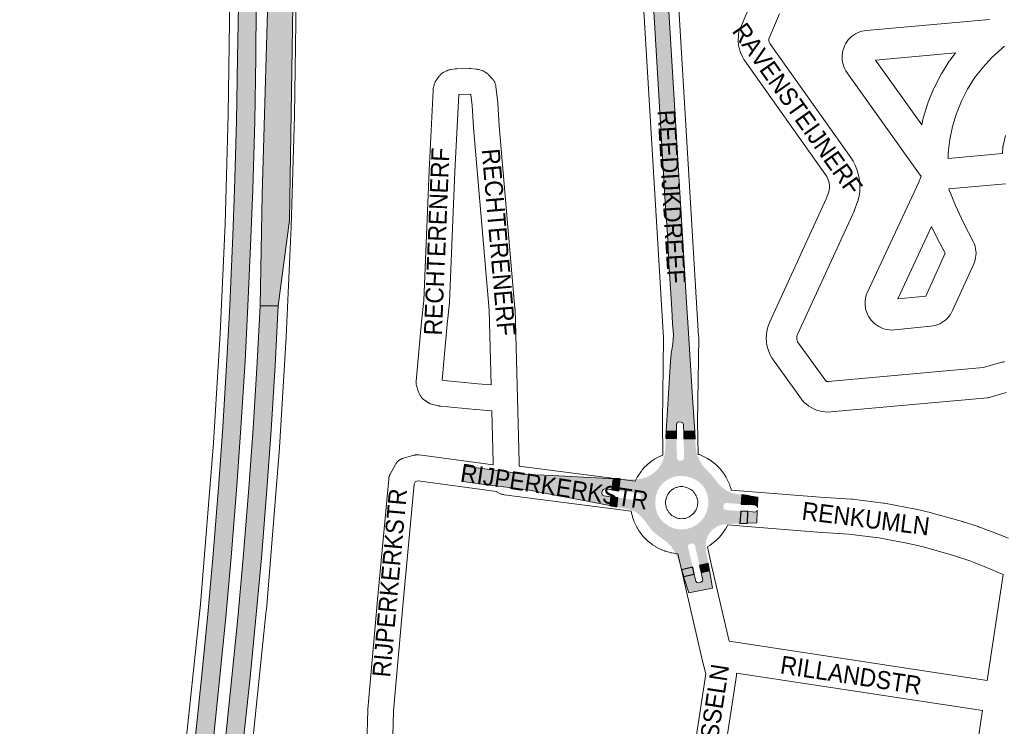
# Paper-space layout 'Layout1' of a CAD drawing. Header units: metres. Extents: x 123097 to 144122, y 392739 to 407589.
# Tile 35 of 256: x 126282 to 126704, y 400093 to 400396. Entities that reach past the tile are written whole.
import ezdxf
from ezdxf.enums import TextEntityAlignment as Align

# ---------------------------------------------------------------- set-up
doc = ezdxf.new("R2010")
doc.units = ezdxf.units.M
doc.header["$MEASUREMENT"] = 0
for name, color, linetype, lineweight in [('gs-anno-wegen algemeen tekst', 7, 'Continuous', 0), ('gs-knt-aanvullende hoofdweg', 7, 'Continuous', 0), ('gs-knt-hoofdweg', 7, 'Continuous', 0), ('gs-knt-wegen algemeen', 7, 'Continuous', 0), ('ir-ARC-asfalt-hoofdwegen-te inspecteren', 5, 'Continuous', 0), ('ir-ARC-fietspaden naastliggend- te inspecteren', 1, 'Continuous', 0)]:
    doc.layers.add(name, color=color, linetype=linetype, lineweight=lineweight)
doc.styles.add('Style-Arial', font='arial.ttf')

psp = doc.layouts.get("Layout1")

# ---------------------------------------------------------------- hatches: boundary and pattern name
at = {"layer": 'ir-ARC-asfalt-hoofdwegen-te inspecteren', "linetype": 'Continuous', "lineweight": 13}
for points in [[(126386.163, 400321.117), (126385.254, 400273.37), (126392.906, 400273.39), (126397.831, 400310.042), (126399.386, 400411.1), (126397.033, 400447.744), (126388.881, 400447.709), (126388.985, 400439.228), (126388.879, 400438.867), (126388.568, 400438.657), (126388.194, 400438.694), (126387.93, 400438.96), (126387.102, 400441.449), (126386.64, 400444.031), (126386.554, 400446.653), (126386.54, 400447.699), (126376.171, 400447.655), (126376.183, 400445.581), (126376.235, 400436.598), (126376.259, 400432.507), (126376.256, 400414.454), (126376.234, 400407.796), (126383.588, 400407.739), (126384.125, 400411.134), (126385.602, 400415.409), (126387.784, 400419.37), (126388.47, 400419.721), (126388.865, 400419.61), (126389.012, 400419.227)], [(126383.588, 400407.739), (126376.234, 400407.796), (126376.214, 400402.02), (126375.96, 400401.969), (126375.581, 400379.416), (126375.092, 400352.433), (126374.316, 400323.171), (126373.596, 400303.469), (126372.293, 400273.508), (126371.029, 400250.355), (126369.301, 400221.431), (126367.509, 400197.388), (126364.994, 400165.361), (126362.817, 400141.351), (126360.331, 400115.459), (126357.52, 400089.389), (126354.625, 400064.147), (126362.338, 400063.259), (126365.208, 400088.121), (126368.033, 400114.669), (126370.508, 400140.195), (126372.847, 400165.834), (126375.274, 400196.388), (126377.007, 400221.207), (126378.839, 400249.721), (126380.04, 400273.424), (126381.307, 400302.381), (126382.113, 400323.403), (126382.904, 400352.327), (126383.415, 400379.641), (126383.599, 400402.144), (126383.507, 400402.146), (126383.424, 400404.944)], [(126566.471, 400219.636), (126571.188, 400219.544), (126570.371, 400232.041), (126569.113, 400252.465), (126568.203, 400266.284), (126567.829, 400272.476), (126559.732, 400406.535), (126553.275, 400406.145), (126553.489, 400401.614), (126554.064, 400392.194), (126558.429, 400320.273), (126559.484, 400304.002), (126560.107, 400291.779), (126561.353, 400271.997), (126561.739, 400265.876), (126562.066, 400261.148), (126561.979, 400259.121), (126561.789, 400257.102), (126561.18, 400252.92), (126560.862, 400249.716), (126559.834, 400233.509), (126559.028, 400219.761), (126563.427, 400219.677), (126563.411, 400221.69), (126563.422, 400222.706), (126563.729, 400223.404), (126564.437, 400223.69), (126565.441, 400223.658), (126566.142, 400223.343), (126566.424, 400222.628), (126566.454, 400221.641)], [(126375.086, 400061.828), (126375.191, 400062.671), (126377.991, 400086.737), (126380.967, 400114.371), (126383.278, 400138.32), (126385.753, 400165.318), (126388.083, 400194.841), (126389.929, 400220.22), (126391.721, 400247.917), (126392.906, 400273.39), (126392.636, 400273.466), (126385.373, 400273.367), (126385.254, 400273.37), (126383.958, 400249.128), (126382.237, 400220.87), (126380.381, 400195.422), (126377.959, 400165.502), (126375.652, 400139.717), (126373.18, 400114.444), (126370.365, 400087.981), (126367.407, 400062.712)], [(126473.24, 400198.006), (126473.783, 400197.934), (126475.073, 400197.768), (126481.198, 400196.978), (126499.99, 400194.601), (126501.97, 400194.248), (126509.28, 400192.814), (126531.194, 400188.673), (126534.839, 400187.932), (126535.331, 400191.652), (126533.327, 400191.916), (126532.336, 400192.026), (126531.685, 400192.41), (126531.46, 400193.132), (126531.592, 400194.166), (126531.973, 400194.822), (126532.703, 400195.029), (126533.692, 400194.902), (126535.692, 400194.637), (126536.331, 400199.462), (126534.334, 400199.559), (126510.289, 400200.721), (126499.404, 400201.214), (126498.621, 400201.278), (126472.538, 400204.769), (126471.598, 400198.222), (126472.093, 400198.157)], [(126598.039, 400187.04), (126598.262, 400191.51), (126594.447, 400192.06), (126594.121, 400188.304), (126596.107, 400188.16), (126597.096, 400188.071), (126597.777, 400187.747)], [(126596.91, 400185.077), (126595.954, 400185.161), (126593.925, 400185.305), (126593.724, 400180.322), (126597.779, 400180.5), (126597.983, 400185.991), (126597.629, 400185.319)], [(126566.463, 400157.529), (126568.625, 400150.479), (126578.83, 400152.611), (126578.396, 400155.201), (126577.533, 400160.104), (126573.913, 400159.281), (126574.369, 400157.227), (126574.611, 400156.253), (126574.482, 400155.505), (126573.869, 400155.059), (126572.824, 400154.794), (126572.094, 400154.94), (126571.668, 400155.55), (126571.443, 400156.535), (126570.984, 400158.592)]]:
    psp.add_hatch(color=5, dxfattribs=at).paths.add_polyline_path(points, flags=0)
at = {"layer": 'ir-ARC-asfalt-hoofdwegen-te inspecteren', "linetype": 'Continuous', "lineweight": 13, "extrusion": (0, 0, -1)}
h = psp.add_hatch(color=5, dxfattribs=at)
h.paths.add_polyline_path([(-126565.578, 400160.415), (-126570.33, 400161.52), (-126568.328, 400170.317), (-126568.459, 400171.063), (-126569.086, 400171.488), (-126570.082, 400171.687), (-126570.843, 400171.523), (-126571.291, 400170.886), (-126573.264, 400162.21), (-126576.995, 400163.12), (-126575.986, 400168.752), (-126575.836, 400171.082), (-126576.239, 400173.381), (-126576.73, 400174.723), (-126577.427, 400175.97), (-126578.314, 400177.09), (-126579.366, 400178.056), (-126580.982, 400179.062), (-126582.773, 400179.706), (-126584.66, 400179.957), (-126590.566, 400180.183), (-126590.933, 400185.518), (-126584.461, 400185.993), (-126583.769, 400186.323), (-126583.501, 400187.042), (-126583.517, 400188.036), (-126583.841, 400188.749), (-126584.581, 400189.008), (-126591.129, 400188.522), (-126591.393, 400192.516), (-126591.327, 400192.521), (-126589.44, 400192.776), (-126586.571, 400193.492), (-126583.95, 400194.86), (-126581.722, 400196.804), (-126581.308, 400197.286), (-126578.575, 400200.773), (-126575.656, 400203.853), (-126575.19, 400204.366), (-126574.751, 400204.896), (-126573.044, 400207.623), (-126571.963, 400210.653), (-126571.56, 400213.845), (-126571.385, 400216.522), (-126566.497, 400216.635), (-126566.611, 400208.196), (-126566.338, 400207.474), (-126565.633, 400207.16), (-126564.617, 400207.164), (-126563.893, 400207.445), (-126563.575, 400208.154), (-126563.452, 400216.676), (-126558.854, 400216.784), (-126558.504, 400210.809), (-126558.053, 400208.395), (-126557.154, 400206.11), (-126555.84, 400204.036), (-126554.6, 400202.655), (-126553.176, 400201.466), (-126551.08, 400200.238), (-126548.791, 400199.423), (-126546.391, 400199.051), (-126539.32, 400199.315), (-126538.666, 400194.244), (-126547.205, 400193.124), (-126547.884, 400192.745), (-126548.069, 400191.989), (-126547.934, 400190.993), (-126547.543, 400190.334), (-126546.803, 400190.136), (-126538.305, 400191.258), (-126537.867, 400187.356), (-126538.983, 400187.129), (-126543.339, 400186.244), (-126545.67, 400185.336), (-126547.667, 400183.83), (-126548.684, 400182.747), (-126549.641, 400181.618), (-126550.543, 400180.437), (-126551.38, 400179.217), (-126553.079, 400177.151), (-126555.066, 400175.36), (-126559.296, 400172.247), (-126561.206, 400170.338), (-126562.617, 400168.036), (-126564.015, 400164.981), (-126565.153, 400161.821)])
h.paths.add_polyline_path([(-126564.849, 400177.716), (-126567.34, 400177.823), (-126569.748, 400178.465), (-126571.961, 400179.613), (-126573.873, 400181.213), (-126575.388, 400183.219), (-126576.448, 400185.5), (-126577.004, 400187.952), (-126577.031, 400190.466), (-126576.58, 400192.808), (-126575.621, 400194.991), (-126574.201, 400196.907), (-126572.392, 400198.46), (-126570.097, 400199.687), (-126567.598, 400200.41), (-126565.002, 400200.597), (-126562.425, 400200.24), (-126560.144, 400199.358), (-126558.115, 400197.992), (-126556.44, 400196.211), (-126555.2, 400194.103), (-126554.504, 400191.715), (-126554.264, 400189.239), (-126554.489, 400186.761), (-126555.17, 400184.369), (-126556.441, 400182.241), (-126558.14, 400180.437), (-126560.187, 400179.039), (-126562.428, 400178.061)], flags=16)

# ---------------------------------------------------------------- linework, layer by layer
at = {"layer": 'gs-anno-wegen algemeen tekst', "color": 7, "linetype": 'Continuous', "flags": 128}
for points in [[(126484.997, 400205.291), (126484.995, 400206.295), (126484.417, 400228.472), (126477.508, 400228.976), (126477.374, 400228.987), (126462.451, 400230.444), (126462.243, 400230.468), (126462.036, 400230.501), (126461.831, 400230.541), (126461.627, 400230.588), (126458.582, 400231.363), (126458.347, 400231.429), (126458.114, 400231.505), (126457.886, 400231.591), (126457.661, 400231.687), (126457.441, 400231.793), (126457.226, 400231.908), (126457.016, 400232.033), (126456.813, 400232.167), (126455.413, 400233.132), (126455.2, 400233.287), (126454.995, 400233.451), (126454.798, 400233.625), (126454.609, 400233.809), (126454.43, 400234.001), (126454.259, 400234.201), (126454.099, 400234.41), (126453.948, 400234.626), (126453.808, 400234.848), (126453.679, 400235.078), (126453.561, 400235.313), (126453.454, 400235.553), (126452.754, 400237.237), (126452.671, 400237.448), (126452.597, 400237.662), (126452.532, 400237.879), (126452.154, 400239.243), (126452.093, 400239.485), (126452.043, 400239.73), (126452.004, 400239.976), (126451.976, 400240.225), (126451.959, 400240.474), (126451.954, 400240.724), (126451.96, 400240.974), (126451.977, 400241.223), (126454.322, 400266.56), (126454.327, 400266.604), (126455.24, 400275.674), (126457.547, 400331.357), (126457.549, 400331.402), (126459.242, 400365.571), (126459.256, 400365.777), (126459.278, 400365.984), (126459.307, 400366.189), (126459.345, 400366.392), (126459.648, 400367.888), (126459.702, 400368.126), (126459.766, 400368.361), (126459.841, 400368.594), (126459.926, 400368.823), (126460.02, 400369.048), (126460.125, 400369.268), (126460.24, 400369.484), (126460.364, 400369.694), (126460.497, 400369.899), (126460.639, 400370.098), (126461.887, 400371.763), (126462.043, 400371.961), (126462.208, 400372.152), (126462.381, 400372.335), (126462.563, 400372.511), (126462.752, 400372.677), (126462.949, 400372.835), (126463.153, 400372.984), (126463.363, 400373.123), (126463.58, 400373.252), (126463.802, 400373.371), (126465.069, 400374.015), (126465.31, 400374.129), (126465.555, 400374.232), (126465.805, 400374.323), (126466.06, 400374.402), (126466.317, 400374.468), (126466.578, 400374.522), (126466.841, 400374.563), (126468.846, 400374.829), (126469.053, 400374.852), (126469.26, 400374.867), (126469.468, 400374.875), (126474.707, 400374.97), (126474.902, 400374.97), (126475.096, 400374.963), (126475.29, 400374.95), (126477.654, 400374.742), (126477.884, 400374.717), (126478.113, 400374.682), (126478.341, 400374.637), (126478.566, 400374.584), (126478.789, 400374.52), (126480.378, 400374.032), (126480.629, 400373.948), (126480.876, 400373.853), (126481.117, 400373.745), (126481.354, 400373.626), (126481.584, 400373.496), (126481.808, 400373.355), (126482.025, 400373.203), (126482.235, 400373.041), (126482.436, 400372.87), (126482.629, 400372.688), (126482.813, 400372.498), (126484.704, 400370.445), (126484.882, 400370.242), (126485.049, 400370.031), (126485.207, 400369.811), (126485.353, 400369.584), (126485.488, 400369.351), (126485.612, 400369.111), (126485.723, 400368.865), (126485.822, 400368.614), (126485.909, 400368.358), (126485.984, 400368.099), (126486.045, 400367.836), (126486.094, 400367.571), (126486.129, 400367.303)], [(126486.129, 400367.303), (126486.886, 400360.288), (126486.907, 400360.049), (126487.521, 400350.449), (126494.286, 400272.315), (126494.298, 400272.15), (126494.305, 400271.984), (126495.298, 400233.924), (126496.013, 400206.515), (126496.015, 400206.379), (126496.017, 400204.835)], [(126478.377, 400239.961), (126484.128, 400239.542), (126483.293, 400271.53), (126476.537, 400349.56), (126476.527, 400349.683), (126475.917, 400359.225), (126475.415, 400363.876), (126474.615, 400363.947), (126470.191, 400363.866), (126468.556, 400330.879), (126466.244, 400275.055), (126466.235, 400274.893), (126466.221, 400274.731), (126465.293, 400265.522), (126463.079, 400241.59), (126463.939, 400241.371), (126478.377, 400239.961)], [(126430.918, 400085.691), (126431.251, 400100.46), (126431.258, 400100.637), (126431.271, 400100.814), (126435.477, 400147.554), (126440.252, 400199.262), (126440.281, 400199.509), (126440.321, 400199.756), (126440.371, 400200), (126440.433, 400200.241), (126440.506, 400200.48), (126440.589, 400200.715), (126440.683, 400200.946), (126440.788, 400201.173), (126440.902, 400201.394), (126443.148, 400205.51), (126443.278, 400205.736), (126443.419, 400205.955), (126443.569, 400206.167), (126443.73, 400206.372), (126443.9, 400206.569), (126444.079, 400206.757), (126444.267, 400206.938), (126444.463, 400207.109), (126444.667, 400207.27), (126444.879, 400207.422), (126445.097, 400207.564), (126445.322, 400207.695), (126445.552, 400207.815), (126445.789, 400207.924), (126446.03, 400208.022), (126446.275, 400208.109), (126446.524, 400208.184), (126451.045, 400209.427), (126451.284, 400209.487), (126451.526, 400209.536), (126451.769, 400209.575), (126452.014, 400209.602), (126452.259, 400209.618), (126452.506, 400209.624), (126452.752, 400209.618), (126452.998, 400209.602), (126453.242, 400209.575), (126484.997, 400205.291)], [(126486.346, 400193.99), (126452.883, 400198.503), (126451.701, 400198.178), (126451.121, 400197.115), (126446.452, 400146.56), (126442.263, 400100.003), (126441.995, 400089.459), (126460.528, 400086.146)]]:
    psp.add_lwpolyline(points, dxfattribs=at)
at = {"layer": 'gs-knt-aanvullende hoofdweg', "color": 7, "linetype": 'Continuous', "flags": 128}
for points in [[(126557.588, 400209.535), (126557.43, 400223.589), (126557.43, 400223.767), (126557.877, 400259.727), (126548.772, 400411.573)], [(126563.751, 400412.734), (126572.887, 400260.354), (126572.898, 400260.083), (126572.899, 400259.812), (126572.45, 400223.67), (126572.605, 400209.908)], [(126545.725, 400198.353), (126546.246, 400199.439), (126546.574, 400199.989), (126546.579, 400199.998), (126546.606, 400200.045), (126546.614, 400200.059), (126546.73, 400200.257), (126547.235, 400201.106), (126547.643, 400201.685), (126547.834, 400201.946), (126548.367, 400202.68), (126548.78, 400203.175), (126548.989, 400203.415), (126549.633, 400204.148), (126550.041, 400204.564), (126550.274, 400204.791), (126551.024, 400205.499), (126551.419, 400205.842), (126551.669, 400206.045), (126552.528, 400206.722), (126552.898, 400206.994), (126553.162, 400207.174), (126554.052, 400207.753), (126554.134, 400207.809), (126554.156, 400207.821), (126554.195, 400207.846), (126554.47, 400208.017), (126554.752, 400208.176), (126555.828, 400208.75), (126555.841, 400208.756), (126556.126, 400208.901), (126556.417, 400209.034), (126557.551, 400209.52), (126557.588, 400209.535)], [(126572.605, 400209.908), (126572.877, 400209.818), (126572.884, 400209.816), (126573.199, 400209.697), (126574.393, 400209.215), (126574.655, 400209.103), (126574.692, 400209.086), (126574.7, 400209.083), (126574.715, 400209.076), (126575.001, 400208.938), (126576.147, 400208.351), (126576.435, 400208.196), (126576.444, 400208.191), (126576.733, 400208.018), (126577.822, 400207.332), (126578.091, 400207.153), (126578.102, 400207.146), (126578.373, 400206.948), (126579.396, 400206.167), (126579.648, 400205.966), (126579.657, 400205.959), (126579.908, 400205.739), (126580.858, 400204.87), (126581.093, 400204.646), (126581.104, 400204.635), (126581.339, 400204.389), (126582.206, 400203.438), (126582.413, 400203.201), (126582.421, 400203.191), (126582.423, 400203.188), (126582.426, 400203.184)], [(126582.426, 400203.184), (126582.63, 400202.929), (126583.41, 400201.905), (126583.6, 400201.644), (126583.61, 400201.63), (126583.797, 400201.346), (126584.481, 400200.256), (126584.617, 400200.028), (126584.642, 400199.987), (126584.652, 400199.97), (126584.81, 400199.676), (126585.395, 400198.529), (126585.532, 400198.245), (126585.542, 400198.224), (126585.675, 400197.913), (126586.154, 400196.719), (126586.244, 400196.48), (126586.263, 400196.429), (126586.272, 400196.406), (126586.375, 400196.087), (126586.747, 400194.854), (126586.814, 400194.61), (126586.827, 400194.563), (126624.929, 400191.527), (126638.262, 400190.652), (126638.486, 400190.634), (126638.708, 400190.609), (126652.018, 400188.933), (126652.24, 400188.902), (126652.46, 400188.864), (126665.647, 400186.398), (126665.975, 400186.329), (126672.508, 400184.802), (126672.832, 400184.718), (126685.745, 400181.084), (126685.959, 400181.021), (126686.014, 400181.002), (126686.066, 400180.985), (126692.436, 400178.882), (126692.648, 400178.809), (126694.38, 400178.179), (126695.358, 400177.849), (126696.506, 400177.405), (126698.952, 400176.516), (126699.144, 400176.443), (126705.425, 400173.962)], [(126564.873, 400182.332), (126565.453, 400182.295), (126566.277, 400182.312), (126566.714, 400182.325), (126567.314, 400182.389), (126567.519, 400182.45), (126568.887, 400183.128), (126569.406, 400183.44), (126569.89, 400183.793), (126570.342, 400184.186), (126570.759, 400184.619), (126571.116, 400185.063), (126571.119, 400185.066), (126571.454, 400185.571), (126571.748, 400186.107), (126571.995, 400186.665), (126572.195, 400187.242), (126572.346, 400187.834), (126572.357, 400187.902), (126572.435, 400188.403), (126572.475, 400189.019), (126572.46, 400189.637), (126572.391, 400190.246), (126572.267, 400190.846), (126572.089, 400191.438), (126571.861, 400192.007), (126571.581, 400192.555), (126571.256, 400193.074), (126570.883, 400193.563), (126570.469, 400194.018), (126570.016, 400194.431), (126569.526, 400194.806), (126569.008, 400195.132), (126568.461, 400195.412), (126567.889, 400195.643), (126567.303, 400195.82), (126566.7, 400195.945), (126566.089, 400196.016), (126565.466, 400196.032), (126564.887, 400195.996), (126564.306, 400195.91), (126563.923, 400195.819), (126563.919, 400195.818), (126563.712, 400195.766), (126563.443, 400195.677), (126563.14, 400195.574), (126562.86, 400195.454), (126562.599, 400195.338), (126562.262, 400195.158), (126562.087, 400195.062), (126561.651, 400194.778), (126561.62, 400194.758), (126561.614, 400194.753), (126561.153, 400194.394), (126560.724, 400193.997), (126560.329, 400193.561), (126559.97, 400193.091), (126559.718, 400192.693), (126559.272, 400191.768), (126558.926, 400190.762), (126558.725, 400189.881), (126558.697, 400189.466), (126558.71, 400188.841), (126558.774, 400188.25), (126558.796, 400188.151), (126558.988, 400187.324), (126559.168, 400186.769), (126559.374, 400186.28), (126559.463, 400186.101), (126559.629, 400185.784), (126559.804, 400185.497), (126559.941, 400185.283), (126560.156, 400184.992), (126560.311, 400184.791), (126560.491, 400184.587), (126560.733, 400184.321), (126561.162, 400183.925), (126561.424, 400183.721), (126561.657, 400183.545), (126562.203, 400183.204), (126562.775, 400182.91), (126563.292, 400182.699), (126563.689, 400182.568), (126563.723, 400182.557), (126563.733, 400182.554), (126564.294, 400182.42), (126564.866, 400182.333), (126564.87, 400182.333), (126564.873, 400182.332)], [(126563.903, 400167.307), (126562.287, 400167.498), (126561.415, 400167.671), (126561.102, 400167.739), (126560.329, 400167.907), (126559.603, 400168.106), (126559.3, 400168.199), (126558.569, 400168.441), (126558.415, 400168.488), (126558.356, 400168.512), (126558.138, 400168.584), (126557.834, 400168.692), (126557.534, 400168.813), (126556.408, 400169.297), (126556.119, 400169.429), (126555.835, 400169.573), (126554.755, 400170.15), (126554.477, 400170.306), (126554.206, 400170.474), (126553.178, 400171.141), (126552.913, 400171.321), (126552.656, 400171.513), (126551.689, 400172.265), (126551.522, 400172.4), (126551.494, 400172.423), (126551.441, 400172.467), (126551.417, 400172.487), (126551.401, 400172.501), (126551.201, 400172.678), (126550.302, 400173.509), (126550.071, 400173.732), (126549.85, 400173.964), (126549.024, 400174.87), (126548.814, 400175.111), (126548.614, 400175.361), (126547.868, 400176.334), (126547.681, 400176.589), (126547.504, 400176.853), (126547.473, 400176.902), (126546.844, 400177.884), (126546.676, 400178.159), (126546.521, 400178.44), (126546.459, 400178.557), (126546.44, 400178.589), (126546.391, 400178.687), (126545.951, 400179.525), (126545.809, 400179.81), (126545.679, 400180.1), (126545.56, 400180.362), (126545.203, 400181.23), (126545.085, 400181.527), (126544.843, 400182.206), (126544.602, 400182.994), (126544.509, 400183.302), (126544.293, 400184.107), (126544.009, 400185.447)], [(126703.203, 400158.438), (126695.054, 400161.87), (126691.45, 400163.262), (126689.299, 400164.044), (126681.915, 400166.539), (126681.911, 400166.541), (126681.515, 400166.671), (126668.925, 400170.214), (126662.72, 400171.665), (126649.92, 400174.059), (126637.054, 400175.679), (126623.893, 400176.543), (126623.789, 400176.551), (126591.91, 400179.09), (126585.309, 400179.616), (126585.225, 400179.437), (126585.073, 400179.145), (126584.464, 400178.043), (126584.299, 400177.758), (126584.121, 400177.481), (126583.419, 400176.436), (126583.232, 400176.171), (126583.034, 400175.914), (126582.244, 400174.934), (126582.114, 400174.78), (126582.085, 400174.743), (126582.067, 400174.725), (126582.03, 400174.68), (126581.805, 400174.436), (126580.744, 400173.325), (126579.283, 400172.029), (126577.715, 400170.866), (126576.601, 400170.183)]]:
    psp.add_lwpolyline(points, dxfattribs=at)
at = {"layer": 'gs-knt-hoofdweg', "color": 7, "linetype": 'Continuous', "flags": 128}
for points in [[(126400.984, 400417.71), (126400.633, 400404.806), (126399.957, 400354.736), (126399.954, 400354.606), (126398.552, 400307.402), (126398.548, 400307.276), (126396.404, 400260.086), (126396.397, 400259.961), (126393.507, 400212.738), (126393.496, 400212.582), (126387.895, 400143.205), (126387.878, 400143.021), (126380.664, 400073.718), (126380.643, 400073.533), (126371.825, 400004.435), (126371.806, 400004.295), (126366.57, 399968.328), (126366.563, 399968.28), (126283.137, 399418.469), (126282.346, 399407.946)], [(126352.491, 400076.888), (126359.656, 400145.721), (126365.232, 400214.786), (126368.093, 400261.532), (126370.221, 400308.403), (126371.616, 400355.309), (126372.287, 400405.051)]]:
    psp.add_lwpolyline(points, dxfattribs=at)
at = {"layer": 'gs-knt-wegen algemeen', "color": 7, "linetype": 'Continuous', "flags": 128}
for points in [[(126704.517, 400236.267), (126697.672, 400234.277), (126697.37, 400234.197), (126697.063, 400234.131), (126696.754, 400234.08), (126696.443, 400234.045), (126629.486, 400227.973), (126629.426, 400227.967), (126628.183, 400227.92), (126626.941, 400227.979), (126625.708, 400228.144), (126624.494, 400228.414), (126623.308, 400228.787), (126622.158, 400229.261), (126621.052, 400229.831), (126620, 400230.493), (126619.008, 400231.244), (126618.084, 400232.077), (126617.235, 400232.985), (126617.058, 400233.201), (126616.89, 400233.424), (126604.457, 400250.737), (126604.297, 400250.971), (126604.146, 400251.212), (126603.463, 400252.488), (126602.894, 400253.82), (126602.444, 400255.196), (126602.116, 400256.606), (126601.912, 400258.039), (126601.836, 400259.485), (126601.886, 400260.932), (126602.063, 400262.369), (126602.365, 400263.785), (126602.79, 400265.169), (126603.334, 400266.51), (126627.449, 400319.168), (126628.575, 400322.198), (126628.762, 400322.968), (126628.861, 400323.71), (126628.894, 400324.459), (126628.861, 400325.208), (126628.763, 400325.951), (126628.599, 400326.682), (126628.371, 400327.396), (126628.081, 400328.087), (126627.732, 400328.75), (126627.325, 400329.38), (126627.322, 400329.383), (126592.349, 400378.681), (126592.191, 400378.916), (126592.042, 400379.157), (126591.905, 400379.404), (126591.778, 400379.657), (126591.031, 400381.231), (126590.914, 400381.491), (126590.809, 400381.755), (126590.716, 400382.024), (126590.635, 400382.297), (126590.173, 400383.978), (126590.104, 400384.252), (126590.047, 400384.529), (126590.002, 400384.807), (126589.882, 400385.672), (126589.849, 400385.954), (126589.828, 400386.238), (126589.82, 400386.522), (126589.824, 400386.806), (126589.92, 400389.415), (126589.938, 400389.712), (126589.97, 400390.008), (126590.014, 400390.303), (126590.073, 400390.595), (126590.144, 400390.884), (126590.229, 400391.17), (126590.327, 400391.451), (126590.437, 400391.728), (126595.47, 400403.535)], [(126607.411, 400398.343), (126602.887, 400387.731), (126602.859, 400386.951), (126603.038, 400386.298), (126603.297, 400385.752), (126637.94, 400336.918), (126638.988, 400335.293), (126639.886, 400333.58), (126640.626, 400331.793), (126641.203, 400329.947), (126641.612, 400328.057), (126641.849, 400326.138), (126641.913, 400324.205), (126641.803, 400322.274), (126641.52, 400320.361), (126641.457, 400320.072), (126641.14, 400318.761), (126641.074, 400318.512), (126640.999, 400318.265), (126640.914, 400318.022), (126639.569, 400314.405), (126639.481, 400314.183), (126639.386, 400313.965), (126615.172, 400261.09), (126615.054, 400260.797), (126614.962, 400260.495), (126614.898, 400260.186), (126614.863, 400259.872), (126614.856, 400259.557), (126614.877, 400259.242), (126614.927, 400258.93), (126615.005, 400258.625), (126615.11, 400258.327), (126615.241, 400258.041), (126627.237, 400241.337), (126627.34, 400241.25), (126627.45, 400241.173), (126627.567, 400241.105), (126627.69, 400241.049), (126627.818, 400241.004), (126627.949, 400240.97), (126628.082, 400240.949), (126628.217, 400240.94), (126628.352, 400240.943), (126694.641, 400246.955), (126702.252, 400249.167), (126702.553, 400249.247), (126702.858, 400249.312), (126703.166, 400249.363), (126703.476, 400249.399), (126703.787, 400249.42)], [(126704.146, 400325.697), (126679.907, 400323.473), (126679.872, 400323.384), (126682.751, 400316.392), (126686.267, 400308.887), (126690.559, 400300.647), (126690.694, 400300.372), (126690.816, 400300.091), (126690.925, 400299.804), (126691.21, 400298.87), (126691.415, 400297.916), (126691.539, 400296.947), (126691.58, 400295.971), (126691.538, 400294.995), (126691.414, 400294.026), (126691.208, 400293.072), (126690.922, 400292.138), (126690.825, 400291.879), (126690.717, 400291.626), (126681.571, 400271.383), (126681.118, 400270.489), (126680.59, 400269.638), (126679.989, 400268.836), (126679.321, 400268.089), (126678.59, 400267.403), (126677.802, 400266.784), (126676.964, 400266.235), (126676.081, 400265.761), (126675.16, 400265.366), (126674.208, 400265.052), (126673.232, 400264.823), (126672.241, 400264.679), (126656.732, 400263.114), (126655.725, 400263.057), (126654.717, 400263.088), (126653.715, 400263.207), (126652.728, 400263.414), (126651.762, 400263.706), (126650.825, 400264.082), (126649.926, 400264.538), (126649.069, 400265.072), (126648.263, 400265.678), (126647.513, 400266.353), (126646.824, 400267.09), (126646.203, 400267.886), (126645.654, 400268.732), (126645.182, 400269.623), (126644.789, 400270.553), (126644.479, 400271.513), (126644.254, 400272.496), (126644.117, 400273.496), (126644.067, 400274.504), (126644.106, 400275.512), (126644.233, 400276.513), (126644.447, 400277.499), (126644.746, 400278.462), (126644.853, 400278.738), (126644.972, 400279.009), (126667.032, 400326.319), (126668.035, 400328.855), (126667.829, 400329.125), (126667.706, 400329.292), (126636.405, 400373.162), (126635.856, 400374.007), (126635.383, 400374.896), (126634.99, 400375.824), (126634.68, 400376.782), (126634.454, 400377.764), (126634.315, 400378.762), (126634.264, 400379.768), (126634.302, 400380.775), (126634.427, 400381.774), (126634.639, 400382.759), (126634.936, 400383.721), (126635.316, 400384.654), (126635.777, 400385.55), (126636.313, 400386.403), (126636.923, 400387.205), (126637.6, 400387.95), (126638.34, 400388.634), (126639.137, 400389.25), (126639.984, 400389.795), (126640.876, 400390.263), (126641.806, 400390.651), (126642.766, 400390.957), (126643.749, 400391.177), (126644.747, 400391.311), (126697.294, 400396.014)], [(126648.535, 400378.578), (126668.344, 400350.814), (126668.831, 400353.147), (126668.897, 400353.428), (126668.975, 400353.707), (126670.807, 400359.742), (126670.897, 400360.018), (126671, 400360.289), (126673.362, 400366.137), (126673.476, 400366.403), (126673.602, 400366.663), (126676.474, 400372.279), (126676.612, 400372.533), (126676.76, 400372.782), (126680.121, 400378.12), (126680.281, 400378.362), (126680.451, 400378.596), (126682.771, 400381.643), (126648.535, 400378.578)], [(126703.778, 400384.563), (126702.559, 400383.614), (126698.317, 400379.725), (126694.455, 400375.495), (126690.985, 400370.938), (126687.934, 400366.091), (126685.326, 400360.992), (126683.181, 400355.682), (126681.517, 400350.202), (126680.347, 400344.595), (126679.679, 400338.907), (126679.613, 400336.52), (126702.866, 400338.655)], [(126702.866, 400338.655), (126703.072, 400341.286), (126703.097, 400341.545), (126703.133, 400341.803), (126703.179, 400342.059), (126704.229, 400346.264)], [(126672.581, 400307.41), (126658.092, 400276.337), (126670.068, 400277.546), (126678.356, 400295.89), (126674.656, 400302.994), (126674.535, 400303.239), (126672.581, 400307.41)], [(126496.017, 400204.835), (126545.725, 400198.353)], [(126544.009, 400185.447), (126489.674, 400192.532), (126489.359, 400192.581), (126489.046, 400192.645), (126488.736, 400192.725), (126488.431, 400192.82), (126488.131, 400192.93), (126487.837, 400193.054), (126487.549, 400193.193), (126487.268, 400193.345), (126486.995, 400193.511), (126486.731, 400193.691), (126486.475, 400193.883), (126486.346, 400193.99)], [(126576.601, 400170.183), (126578.441, 400162.242), (126585.951, 400129.826)], [(126569.144, 400070.88), (126575.965, 400115.86), (126574.296, 400122.455), (126574.265, 400122.583), (126563.903, 400167.307)], [(126696.325, 400113.082), (126703.203, 400158.438)], [(126585.951, 400129.826), (126696.325, 400113.082)], [(126589.106, 400116.178), (126589.107, 400116.068), (126589.095, 400115.78), (126589.071, 400115.493), (126589.034, 400115.207), (126581.537, 400065.765)], [(126694.372, 400100.21), (126589.106, 400116.178)], [(126686.727, 400049.81), (126694.372, 400100.21)]]:
    psp.add_lwpolyline(points, dxfattribs=at)
at = {"layer": 'ir-ARC-asfalt-hoofdwegen-te inspecteren', "color": 5, "linetype": 'Continuous', "lineweight": 13}
psp.add_lwpolyline([(126389.012, 400419.227), (126386.163, 400321.117), (126385.254, 400273.37), (126392.906, 400273.39), (126397.831, 400310.042), (126399.386, 400411.1)], dxfattribs=at)
at = {"layer": 'ir-ARC-asfalt-hoofdwegen-te inspecteren', "color": 5, "linetype": 'Continuous', "lineweight": 13, "flags": 128}
for points in [[(126553.489, 400401.614), (126554.064, 400392.194), (126558.429, 400320.273), (126559.484, 400304.002), (126560.107, 400291.779), (126561.353, 400271.997), (126561.739, 400265.876), (126562.066, 400261.148), (126561.979, 400259.121), (126561.789, 400257.102), (126561.18, 400252.92), (126560.862, 400249.716), (126559.834, 400233.509), (126559.028, 400219.761), (126563.427, 400219.677), (126563.411, 400221.69), (126563.422, 400222.706), (126563.729, 400223.404), (126564.437, 400223.69), (126565.441, 400223.658), (126566.142, 400223.343), (126566.424, 400222.628), (126566.454, 400221.641), (126566.471, 400219.636), (126571.188, 400219.544), (126570.371, 400232.041), (126569.113, 400252.465), (126568.203, 400266.284), (126567.829, 400272.476), (126559.732, 400406.535)], [(126375.96, 400401.969), (126375.581, 400379.416), (126375.092, 400352.433), (126374.316, 400323.171), (126373.596, 400303.469), (126372.293, 400273.508), (126371.029, 400250.355), (126369.301, 400221.431), (126367.509, 400197.388), (126364.994, 400165.361), (126362.817, 400141.351), (126360.331, 400115.459), (126357.52, 400089.389)], [(126365.208, 400088.121), (126368.033, 400114.669), (126370.508, 400140.195), (126372.847, 400165.834), (126375.274, 400196.388), (126377.007, 400221.207), (126378.839, 400249.721), (126380.04, 400273.424), (126381.307, 400302.381), (126382.113, 400323.403), (126382.904, 400352.327), (126383.415, 400379.641), (126383.599, 400402.144)]]:
    psp.add_lwpolyline(points, dxfattribs=at)
for points in [[(126375.086, 400061.828), (126375.191, 400062.671), (126377.991, 400086.737), (126380.967, 400114.371), (126383.278, 400138.32), (126385.753, 400165.318), (126388.083, 400194.841), (126389.929, 400220.22), (126391.721, 400247.917), (126392.906, 400273.39), (126392.636, 400273.466), (126385.373, 400273.367), (126385.254, 400273.37), (126383.958, 400249.128), (126382.237, 400220.87), (126380.381, 400195.422), (126377.959, 400165.502), (126375.652, 400139.717), (126373.18, 400114.444), (126370.365, 400087.981), (126367.407, 400062.712)], [(126473.24, 400198.006), (126473.783, 400197.934), (126475.073, 400197.768), (126481.198, 400196.978), (126499.99, 400194.601), (126501.97, 400194.248), (126509.28, 400192.814), (126531.194, 400188.673), (126534.839, 400187.932), (126535.331, 400191.652), (126533.327, 400191.916), (126532.336, 400192.026), (126531.685, 400192.41), (126531.46, 400193.132), (126531.592, 400194.166), (126531.973, 400194.822), (126532.703, 400195.029), (126533.692, 400194.902), (126535.692, 400194.637), (126536.331, 400199.462), (126534.334, 400199.559), (126510.289, 400200.721), (126499.404, 400201.214), (126498.621, 400201.278), (126472.538, 400204.769), (126471.598, 400198.222), (126472.093, 400198.157)], [(126598.039, 400187.04), (126598.262, 400191.51), (126594.447, 400192.06), (126594.121, 400188.304), (126596.107, 400188.16), (126597.096, 400188.071), (126597.777, 400187.747)], [(126566.463, 400157.529), (126568.625, 400150.479), (126578.83, 400152.611), (126578.396, 400155.201), (126577.533, 400160.104), (126573.913, 400159.281), (126574.369, 400157.227), (126574.611, 400156.253), (126574.482, 400155.505), (126573.869, 400155.059), (126572.824, 400154.794), (126572.094, 400154.94), (126571.668, 400155.55), (126571.443, 400156.535), (126570.984, 400158.592)]]:
    psp.add_lwpolyline(points, close=True, dxfattribs=at)
at = {"layer": 'ir-ARC-asfalt-hoofdwegen-te inspecteren', "color": 5, "linetype": 'Continuous', "lineweight": 13}
psp.add_lwpolyline([(126596.91, 400185.077), (126595.954, 400185.161), (126593.925, 400185.305), (126593.724, 400180.322), (126597.779, 400180.5), (126597.983, 400185.991), (126597.629, 400185.319)], close=True, dxfattribs=at)
at = {"layer": 'ir-ARC-fietspaden naastliggend- te inspecteren', "color": 1, "linetype": 'Continuous', "lineweight": 30}
for points in [[(126558.854, 400216.784), (126563.452, 400216.676), (126563.427, 400219.677), (126559.028, 400219.761)], [(126566.471, 400219.636), (126566.497, 400216.635), (126571.385, 400216.522), (126571.188, 400219.544)], [(126539.32, 400199.315), (126536.331, 400199.462), (126535.692, 400194.637), (126538.666, 400194.244)], [(126534.839, 400187.932), (126537.867, 400187.356), (126538.305, 400191.258), (126535.331, 400191.652)], [(126591.129, 400188.522), (126594.121, 400188.304), (126594.447, 400192.06), (126591.393, 400192.516)], [(126590.566, 400180.183), (126593.724, 400180.322), (126593.925, 400185.305), (126590.933, 400185.518)], [(126577.533, 400160.104), (126576.995, 400163.12), (126573.264, 400162.21), (126573.913, 400159.281)], [(126566.463, 400157.529), (126570.984, 400158.592), (126570.33, 400161.52), (126565.578, 400160.415)]]:
    psp.add_lwpolyline(points, close=True, dxfattribs=at)
for points in [[(126558.854, 400216.784), (126563.452, 400216.676), (126559.028, 400219.761), (126563.427, 400219.677)], [(126591.129, 400188.522), (126594.121, 400188.304), (126591.393, 400192.516), (126594.447, 400192.06)], [(126577.533, 400160.104), (126576.995, 400163.12), (126573.913, 400159.281), (126573.264, 400162.21)], [(126566.463, 400157.529), (126570.984, 400158.592), (126565.578, 400160.415), (126570.33, 400161.52)]]:
    psp.add_solid(points, dxfattribs=at)
at = {"layer": 'ir-ARC-fietspaden naastliggend- te inspecteren', "color": 1, "linetype": 'Continuous', "lineweight": 30, "extrusion": (0, 0, -1)}
for points in [[(-126566.471, 400219.636), (-126566.497, 400216.635), (-126571.188, 400219.544), (-126571.385, 400216.522)], [(-126539.32, 400199.315), (-126536.331, 400199.462), (-126538.666, 400194.244), (-126535.692, 400194.637)], [(-126534.839, 400187.932), (-126537.867, 400187.356), (-126535.331, 400191.652), (-126538.305, 400191.258)], [(-126590.566, 400180.183), (-126593.724, 400180.322), (-126590.933, 400185.518), (-126593.925, 400185.305)]]:
    psp.add_solid(points, dxfattribs=at)

# ---------------------------------------------------------------- texts
at = {"layer": 'gs-anno-wegen algemeen tekst', "color": 7, "style": 'Style-Arial', "width": 0.909091}
for s, rotation, p in [('RAVENSTEIJNERF', 305.38875, (126615.172, 400357.728)), ('REEDIJKDREEF', 273.46373, (126561.31, 400320.142)), ('RECHTERENERF', 87.6282, (126460.801, 400300.95)), ('RECHTERENERF', 274.94958, (126487.309, 400300.617)), ('RIJPERKERKSTR', 351.37494, (126511.169, 400196.034)), ('RIJPERKERKSTR', 84.85797, (126440.658, 400154.81)), ('RENKUMLN', 352.82307, (126644.425, 400182.32)), ('RILLANDSTR', 351.37494, (126638.09, 400115.329)), ('RENESSELN', 81.37749, (126577.709, 400090.613))]:
    psp.add_text(s, height=7.7, rotation=rotation, dxfattribs=at).set_placement(p, align=Align.MIDDLE_CENTER)

doc.saveas('drawing.dxf')
